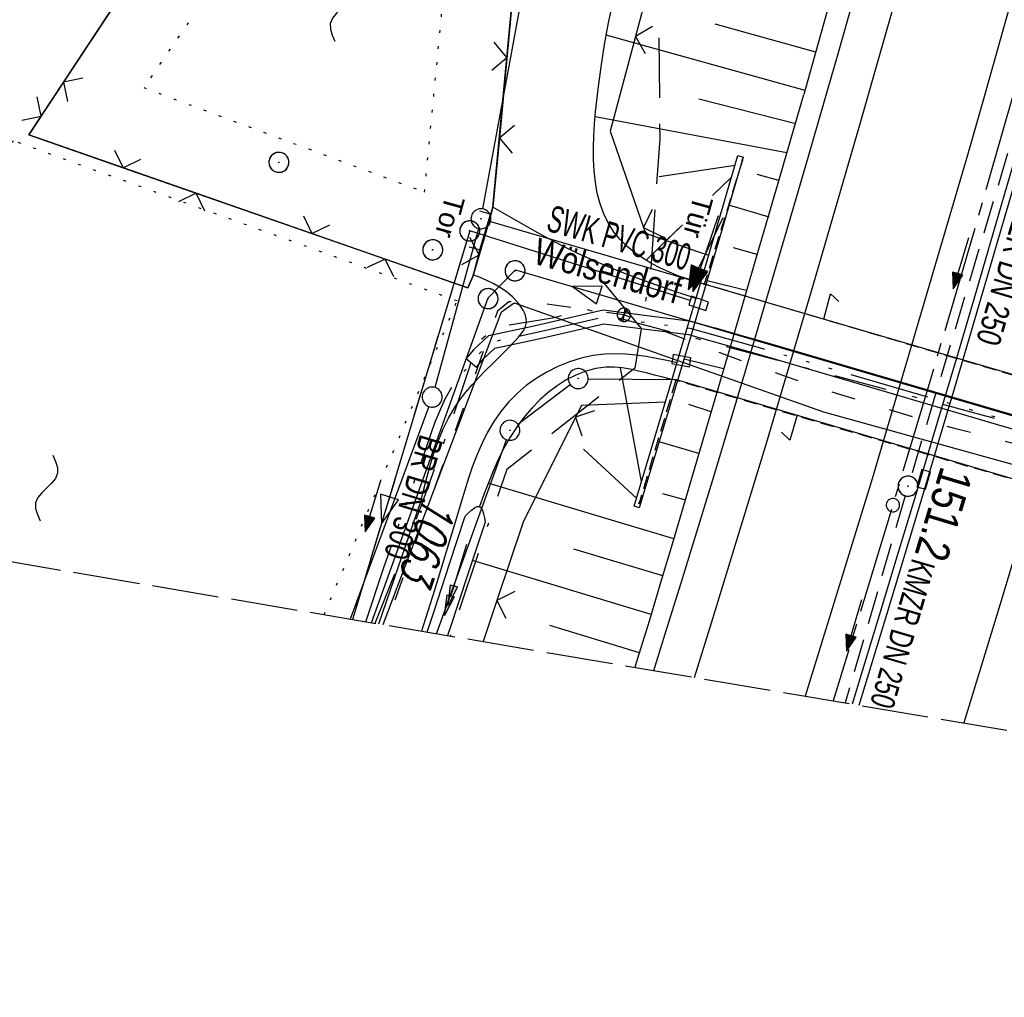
# Model space of a CAD drawing. Extents: x 511715 to 512121, y 473902 to 474680.
# Tile 2 of 21: x 511805 to 511879, y 473902 to 473976. Entities that reach past the tile are written whole.
import ezdxf
from ezdxf.enums import TextEntityAlignment as Align

# ---------------------------------------------------------------- set-up
doc = ezdxf.new("R2010")
doc.units = 0
doc.header["$LTSCALE"] = 10
doc.header["$MEASUREMENT"] = 0
for name, pattern in [('ACAD_ISO03W100', [30, 12, -18]), ('ACAD_ISO14W100', [25.5, 12, -3, 0.5, -3, 0.5, -3, 0.5, -3]), ('ACAD_ISO16W100', [73, 15, -6.5, 15, -6.5, 15, -7, 1, -7]), ('ACHSE', [5.5, 4, -0.5, 0.5, -0.5]), ('AUSGEZOGEN', [0]), ('LT00', [0]), ('LT08', [0.42, 0.2, -0.1, 0.02, -0.1]), ('LT14', [0.6, 0.5, -0.1]), ('LT17', [0.15, 0.1, -0.05]), ('PUNKTX2_STR', [0.6, 0.1, -0.5]), ('STRICHLINIE2', [0.375, 0.25, -0.125])]:
    doc.linetypes.add(name, pattern=pattern)
doc.layers.get('0').update_dxf_attribs({"linetype": 'LT00'})
for name, color, linetype in [('--WASSER_GRENZE', 180, 'PUNKTX2_STR'), ('--WASSER_NUTZUNG', 180, 'Continuous'), ('-AX-020', 250, 'ACHSE'), ('-Halt-Pfeil', 4, 'LT00'), ('-Haltung', 182, 'STRICHLINIE2'), ('-Haltungsbeschriftung', 182, 'LT00'), ('-ST-20-1', 250, 'LT00'), ('ABWASSERLTG', 24, 'LT00'), ('ABWASSERLTG_FLIEßPF', 26, 'Continuous'), ('ABWASSERLTG_TEXT', 26, 'Continuous'), ('BAB-KABEL', 220, 'ACAD_ISO16W100'), ('DFK_AB_L', 21, 'LT00'), ('DFK_AB_P', 7, 'LT00'), ('DFK_FLUR_NR', 250, 'LT00'), ('DFK_GZPKT', 250, 'LT00'), ('DFK_KATASTER', 250, 'LT00'), ('PFEIL', 140, 'AUSGEZOGEN'), ('STROM_UNTER', 80, 'LT08'), ('TELEKOM', 210, 'ACAD_ISO14W100'), ('TOR_TEXT', 11, 'Continuous'), ('V91_AFBR_BAB', 250, 'LT00'), ('V91_BOESCH', 250, 'LT00'), ('V91_BOSCHUNG', 250, 'LT00'), ('V91_BR_KAPPE', 30, 'LT00'), ('V91_BR_WID', 30, 'LT17'), ('V91_GRABEN', 250, 'LT00'), ('V91_KA_PRUF', 182, 'LT00'), ('V91_LD_MARK', 2, 'LT00'), ('V91_RINNE', 182, 'LT00'), ('V91_SINKK', 182, 'LT00'), ('V91_TOR', 10, 'LT00'), ('V91_W_SCHIEB', 130, 'LT00'), ('V91_ZAUN', 40, 'LT00'), ('V92_AFBR_BAB', 250, 'LT00'), ('V92_BOESCH', 250, 'LT00'), ('V92_BOSCHUNG', 250, 'LT00'), ('V92_BR_KAPPE', 30, 'LT00'), ('V92_BR_WID', 30, 'LT17'), ('V92_GRABEN', 250, 'LT00'), ('V92_KA_PRUF', 182, 'LT00'), ('V92_LD_MARK', 250, 'LT00'), ('V92_RINNE', 182, 'LT00'), ('V92_SINKK', 182, 'LT00'), ('V92_TOR', 10, 'LT00'), ('V92_W_SCHIEB', 130, 'LT00'), ('V92_ZAUN', 40, 'LT00'), ('WASSERLTG', 130, 'ACAD_ISO03W100')]:
    doc.layers.add(name, color=color, linetype=linetype)
doc.layers.add('-BLATT_91-RAND', color=7, linetype='LT14', plot=False)
doc.styles.add('Beschrift', font='ARIAL.TTF')
doc.styles.add('Haltungsbeschriftung', font='ARIAL.TTF', dxfattribs={"width": 0.75})
doc.styles.get("Standard").update_dxf_attribs({"font": 'romans.shx'})
doc.styles.add('Versorgungsltg', font='ARIAL.TTF', dxfattribs={"width": 0.8, "height": 2})

# ---------------------------------------------------------------- blocks, each defined once
blk = doc.blocks.new('SYMB7052')
at = {"color": 0, "linetype": 'ByBlock'}
blk.add_lwpolyline([(0, 0), (0, 0.196), (0.076, 0.156)], dxfattribs=at)
blk = doc.blocks.new('SYMB7010')
at = {"color": 0, "linetype": 'ByBlock'}
for points in [[(-0.031408, 0.499213), (-0.093728, 0.49134), (-0.15457, 0.475719), (-0.212975, 0.452595), (-0.268021, 0.422333), (-0.31884, 0.385411), (-0.36463, 0.342411), (-0.40467, 0.29401), (-0.438329, 0.240973), (-0.465074, 0.184136), (-0.484486, 0.124395), (-0.496256, 0.062692), (-0.5002, 0)], [(0.5002, 0), (0.496256, 0.062692), (0.484485, 0.124395), (0.465074, 0.184136), (0.438329, 0.240973), (0.40467, 0.29401), (0.36463, 0.342411), (0.31884, 0.385411), (0.268021, 0.422333), (0.212975, 0.452595), (0.15457, 0.475719), (0.093728, 0.49134), (0.031408, 0.499213), (-0.031408, 0.499213)], [(-0.5002, 0), (-0.496256, -0.062692), (-0.484486, -0.124395), (-0.465075, -0.184136), (-0.438329, -0.240973), (-0.404671, -0.29401), (-0.36463, -0.342411), (-0.31884, -0.385411), (-0.268021, -0.422333), (-0.212975, -0.452595), (-0.154571, -0.475719), (-0.093728, -0.49134), (-0.031408, -0.499213), (0.031408, -0.499213)], [(0.031408, -0.499213), (0.093728, -0.491341), (0.15457, -0.475719), (0.212975, -0.452595), (0.268021, -0.422333), (0.31884, -0.385411), (0.36463, -0.342411), (0.404671, -0.294011), (0.438329, -0.240974), (0.465075, -0.184136), (0.484486, -0.124395), (0.496256, -0.062692), (0.500201, 0)]]:
    blk.add_lwpolyline(points, dxfattribs=at)
blk = doc.blocks.new('SYMB0003')
at = {"color": 0, "linetype": 'ByBlock'}
for p, q in [((-0.015712, 0), (0.010166, 0.012015)), ((0, -0.021257), (-0.015712, 0)), ((0.010166, 0.012015), (0, -0.021257))]:
    blk.add_line(p, q, dxfattribs=at)
for points in [[(-0.031395, 0.499013), (-0.093691, 0.491144), (-0.154509, 0.475528), (-0.21289, 0.452414), (-0.267913, 0.422164), (-0.318712, 0.385257), (-0.364484, 0.342274), (-0.404509, 0.293893), (-0.438154, 0.240877), (-0.464888, 0.184062), (-0.484292, 0.124345), (-0.496058, 0.062667), (-0.5, 0)], [(0.5, 0), (0.496057, 0.062667), (0.484292, 0.124345), (0.464888, 0.184062), (0.438153, 0.240877), (0.404509, 0.293893), (0.364484, 0.342274), (0.318712, 0.385257), (0.267913, 0.422164), (0.21289, 0.452414), (0.154509, 0.475528), (0.093691, 0.491144), (0.031395, 0.499013), (-0.031395, 0.499013)], [(-0.5, 0), (-0.496058, -0.062667), (-0.484292, -0.124345), (-0.464888, -0.184062), (-0.438154, -0.240877), (-0.404509, -0.293893), (-0.364485, -0.342274), (-0.318712, -0.385257), (-0.267914, -0.422164), (-0.21289, -0.452414), (-0.154509, -0.475529), (-0.093691, -0.491144), (-0.031395, -0.499014), (0.031395, -0.499014)], [(0.031395, -0.499014), (0.093691, -0.491144), (0.154509, -0.475529), (0.21289, -0.452414), (0.267914, -0.422164), (0.318712, -0.385257), (0.364485, -0.342274), (0.404509, -0.293893), (0.438154, -0.240877), (0.464889, -0.184062), (0.484292, -0.124345), (0.496058, -0.062667), (0.5, 0)]]:
    blk.add_lwpolyline(points, dxfattribs=at)
blk = doc.blocks.new('SYMB0002')
at = {"color": 0, "linetype": 'ByBlock'}
for points in [[(-0.031395, 0.499013), (-0.093691, 0.491144), (-0.154509, 0.475528), (-0.21289, 0.452414), (-0.267913, 0.422164), (-0.318712, 0.385257), (-0.364484, 0.342274), (-0.404509, 0.293893), (-0.438154, 0.240877), (-0.464888, 0.184062), (-0.484292, 0.124345), (-0.496058, 0.062667), (-0.5, 0)], [(-0.5, 0), (-0.496058, -0.062667), (-0.484292, -0.124345), (-0.464888, -0.184062), (-0.438154, -0.240877), (-0.404509, -0.293893), (-0.364485, -0.342274), (-0.318712, -0.385257), (-0.267914, -0.422164), (-0.21289, -0.452414), (-0.154509, -0.475529), (-0.093691, -0.491144), (-0.031395, -0.499014), (0.031395, -0.499014)], [(0.5, 0), (0.496057, 0.062667), (0.484292, 0.124345), (0.464888, 0.184062), (0.438153, 0.240877), (0.404509, 0.293893), (0.364484, 0.342274), (0.318712, 0.385257), (0.267913, 0.422164), (0.21289, 0.452414), (0.154509, 0.475528), (0.093691, 0.491144), (0.031395, 0.499013), (-0.031395, 0.499013)], [(0.031395, -0.499014), (0.093691, -0.491144), (0.154509, -0.475529), (0.21289, -0.452414), (0.267914, -0.422164), (0.318712, -0.385257), (0.364485, -0.342274), (0.404509, -0.293893), (0.438154, -0.240877), (0.464889, -0.184062), (0.484292, -0.124345), (0.496058, -0.062667), (0.5, 0)]]:
    blk.add_lwpolyline(points, dxfattribs=at)
blk = doc.blocks.new('SYMB0652')
at = {"color": 0, "linetype": 'ByBlock'}
blk.add_lwpolyline([(-0.15, -0.075), (0.15, -0.075), (0.15, 0.075), (-0.15, 0.075), (-0.15, -0.075)], dxfattribs=at)
blk = doc.blocks.new('SYMB0011')
at = {"color": 0, "linetype": 'ByBlock'}
for p, q in [((0.5, 0), (-0.5, 0)), ((0, 0.5), (0, -0.5))]:
    blk.add_line(p, q, dxfattribs=at)
blk = doc.blocks.new('SYMB0070')
at = {"color": 0, "linetype": 'ByBlock'}
for p, q in [((-0.5, 0), (0.2, 0)), ((0.5, 0), (0.2, 0.1)), ((0.2, 0.1), (0.2, 0)), ((0.468, 0), (0.21, 0.086)), ((0.21, 0.086), (0.21, -0.086)), ((0.21, -0.086), (0.468, 0)), ((0.22, -0.072), (0.437, 0)), ((0.23, -0.058), (0.405, 0)), ((0.24, -0.045), (0.374, 0)), ((0.342, 0), (0.25, 0.031)), ((0.25, 0.031), (0.25, -0.031)), ((0.25, -0.031), (0.342, 0)), ((0.26, -0.017), (0.31, 0)), ((0.27, -0.003), (0.279, 0))]:
    blk.add_line(p, q, dxfattribs=at)
for points in [[(0.2, 0), (0.2, -0.1), (0.5, 0)], [(0.437, 0), (0.22, 0.072), (0.22, -0.072)], [(0.405, 0), (0.23, 0.058), (0.23, -0.058)], [(0.374, 0), (0.24, 0.045), (0.24, -0.045)], [(0.31, 0), (0.26, 0.017), (0.26, -0.017)], [(0.279, 0), (0.27, 0.003), (0.27, -0.003)]]:
    blk.add_lwpolyline(points, dxfattribs=at)
blk = doc.blocks.new('SYMB1119')
at = {"color": 0, "linetype": 'ByBlock'}
blk.add_line((-0.5, 0), (0.5, 0), dxfattribs=at)
for points in [[(-0.031395, 0.499013, 0), (-0.093691, 0.491144, 0), (-0.154509, 0.475528, 0), (-0.21289, 0.452414, 0), (-0.267913, 0.422164, 0), (-0.318712, 0.385257, 0), (-0.364484, 0.342274, 0), (-0.404509, 0.293893, 0), (-0.438154, 0.240877, 0), (-0.464888, 0.184062, 0), (-0.484292, 0.124345, 0), (-0.496058, 0.062667, 0), (-0.5, 0, 0)], [(-0.5, 0, 0), (-0.496058, -0.062667, 0), (-0.484292, -0.124345, 0), (-0.464888, -0.184062, 0), (-0.438154, -0.240877, 0), (-0.404509, -0.293893, 0), (-0.364485, -0.342274, 0), (-0.318712, -0.385257, 0), (-0.267914, -0.422164, 0), (-0.21289, -0.452414, 0), (-0.154509, -0.475529, 0), (-0.093691, -0.491144, 0), (-0.031395, -0.499014, 0), (0.031395, -0.499014, 0)], [(0.5, 0, 0), (0.496057, 0.062667, 0), (0.484292, 0.124345, 0), (0.464888, 0.184062, 0), (0.438153, 0.240877, 0), (0.404509, 0.293893, 0), (0.364484, 0.342274, 0), (0.318712, 0.385257, 0), (0.267913, 0.422164, 0), (0.21289, 0.452414, 0), (0.154509, 0.475528, 0), (0.093691, 0.491144, 0), (0.031395, 0.499013, 0), (-0.031395, 0.499013, 0)], [(0.031395, -0.499014, 0), (0.093691, -0.491144, 0), (0.154509, -0.475529, 0), (0.21289, -0.452414, 0), (0.267914, -0.422164, 0), (0.318712, -0.385257, 0), (0.364485, -0.342274, 0), (0.404509, -0.293893, 0), (0.438154, -0.240877, 0), (0.464889, -0.184062, 0), (0.484292, -0.124345, 0), (0.496058, -0.062667, 0), (0.5, 0, 0)]]:
    blk.add_polyline3d(points, dxfattribs=at)
blk = doc.blocks.new('SYMB0024')
at = {"color": 0, "linetype": 'ByBlock'}
for p, q in [((-0.5, 0.5), (0, 0)), ((0, 0), (0.5, 0.5))]:
    blk.add_line(p, q, dxfattribs=at)
blk = doc.blocks.new('Pfreil3')
at = {"layer": 'PFEIL'}
blk.add_hatch(color=256, dxfattribs=at).paths.add_polyline_path([(-1.549, 0.273), (-1.549, -0.273), (0, 0)])
for p, q in [((-1.549, 0), (-4.831, 0)), ((-1.549, -0.273), (-1.549, 0.273)), ((-1.549, 0.273), (0, 0)), ((0, 0), (-1.549, -0.273))]:
    blk.add_line(p, q, dxfattribs=at)
blk = doc.blocks.new('ABWASSER-FLIEßPF')
at = {"layer": 'ABWASSERLTG_FLIEßPF'}
for p, q in [((0, 0), (-0.2109, 0.0703)), ((-0.2109, 0.0703), (-0.2109, -0.0703)), ((-0.2109, -0.0703), (0, 0))]:
    blk.add_line(p, q, dxfattribs=at)
blk = doc.blocks.new('SYMB7251')
at = {"color": 0, "linetype": 'ByBlock'}
for points in [[(-0.25, 0), (-0.208333, 0.028889), (-0.166667, 0.051111), (-0.125, 0.06), (-0.083333, 0.051111), (-0.041667, 0.028889), (0, 0)], [(0, 0), (0.041667, -0.028889), (0.083333, -0.051111), (0.125, -0.06), (0.166667, -0.051111), (0.208333, -0.028889), (0.25, 0)]]:
    blk.add_lwpolyline(points, dxfattribs=at)

msp = doc.modelspace()

# ---------------------------------------------------------------- linework, layer by layer
at = {"layer": '--WASSER_GRENZE', "ltscale": 0.2}
for points in [[(511829.327, 473992.406), (511814.456, 473970.71), (511835.52, 473962.877), (511838.02, 473988.786), (511829.327, 473992.406)], [(511827.989, 473931.17), (511837.969, 473954.707), (511804.678, 473966.715), (511781.806, 473938.992)]]:
    msp.add_lwpolyline(points, dxfattribs=at)
at = {"layer": '-AX-020', "ltscale": 0.2, "flags": 128}
msp.add_lwpolyline([(511996.045, 474653.246), (511995.098, 474646.242), (511992.439, 474626.448), (511989.798, 474606.651), (511987.169, 474586.854), (511984.552, 474567.054), (511981.943, 474547.253), (511979.34, 474527.452), (511976.744, 474507.689), (511975.127, 474495.377), (511973.477, 474482.815), (511971.825, 474470.254), (511970.169, 474457.693), (511968.506, 474445.133), (511966.835, 474432.574), (511965.154, 474420.016), (511963.46, 474407.46), (511961.752, 474394.906), (511960.027, 474382.355), (511958.283, 474369.806), (511956.518, 474357.259), (511954.73, 474344.717), (511952.918, 474332.177), (511951.078, 474319.642), (511949.209, 474307.111), (511947.309, 474294.584), (511945.376, 474282.063), (511943.407, 474269.547), (511941.4, 474257.038), (511939.355, 474244.534), (511937.267, 474232.038), (511935.137, 474219.549), (511932.96, 474207.067), (511930.736, 474194.594), (511928.462, 474182.131), (511926.136, 474169.676), (511923.757, 474157.232), (511921.321, 474144.799), (511918.829, 474132.377), (511916.276, 474119.967), (511913.661, 474107.57), (511910.982, 474095.187), (511908.238, 474082.818), (511905.425, 474070.464), (511902.544, 474058.127), (511899.59, 474045.806), (511896.562, 474033.504), (511893.47, 474021.261), (511890.29, 474008.997), (511887.033, 473996.753), (511883.699, 473984.53), (511880.287, 473972.328), (511876.798, 473960.148), (511873.233, 473947.991), (511869.591, 473935.856), (511866.167, 473924.705)], dxfattribs=at)
at = {"layer": '-BLATT_91-RAND'}
msp.add_lwpolyline([(511838.11, 474679.993), (511714.548, 473950.382), (511997.519, 473902.46), (512121.081, 474632.071), (511838.11, 474679.993)], dxfattribs=at)
at = {"layer": '-Haltung'}
for p, q in [((511881.418, 473972.955), (511872.01, 473941.527)), ((511881.418, 473972.954), (511872.01, 473941.527)), ((511838.7, 473959.242), (511830.122, 473930.809)), ((511871.586, 473940.088), (511867.07, 473924.552))]:
    msp.add_line(p, q, dxfattribs=at)
at = {"layer": 'ABWASSERLTG', "flags": 128}
for points in [[(511831.549, 473930.567), (511832.698, 473933.764), (511840.309, 473954.937), (511842.356, 473957.031), (511892.712, 473942.271), (511910.86, 473941.155), (511937.091, 473995.797), (511960.275, 474051.485), (511984.841, 474104.377), (512027.209, 474194.737), (512045.263, 474244.703), (512065.261, 474304.344), (512066.133, 474307.61)], [(511832.411, 473930.421), (511841.305, 473953.895), (511842.236, 473954.567), (511865.444, 473946.391), (511891.676, 473939.113), (511920.324, 473937.067), (511927.436, 473964.065), (512006.226, 473953.869)], [(511855.451, 473954.735), (511838.916, 473959.96), (511830.122, 473930.809)]]:
    msp.add_lwpolyline(points, dxfattribs=at)
at = {"layer": 'ABWASSERLTG_FLIEßPF'}
msp.add_line((511848.994, 473956.003), (511851.781, 473952.637), dxfattribs=at)
at = {"layer": 'BAB-KABEL', "ltscale": 0.03, "flags": 128}
msp.add_lwpolyline([(511971.03, 474657.483), (511969.41, 474646.425), (511966.53, 474615.204), (511972.795, 474604.79), (511970.049, 474596.165), (511959.565, 474586.374), (511941.907, 474517.478), (511936.852, 474477.772), (511926.657, 474399.733), (511919.973, 474355.376), (511910.09, 474296.615), (511899.454, 474238.126), (511883.784, 474152.683), (511870.289, 474094.001), (511857.131, 474053.876), (511852.776, 474012.454), (511853.171, 473966.862), (511852.492, 473957.146), (511851.311, 473949.656), (511841.692, 473942.065), (511837.457, 473929.567)], dxfattribs=at)
at = {"layer": 'DFK_AB_L'}
for p, q in [((511839.896, 473961.608), (511854.314, 474039.802)), ((511840.48, 473960.66), (511856.48, 473955.98)), ((511856.48, 473955.98), (511892.84, 473945.33)), ((511847.8, 473948.873), (511854.4, 473948.81)), ((511854.4, 473948.81), (511890.71, 473938.12)), ((511842.528, 473945.453), (511846.452, 473948.427)), ((511836.423, 473929.742), (511841.676, 473944.295))]:
    msp.add_line(p, q, dxfattribs=at)
at = {"layer": 'DFK_KATASTER'}
for p, q in [((511839.562, 473960.147), (511836.298, 473948.213)), ((511835.84, 473946.787), (511829.945, 473930.839))]:
    msp.add_line(p, q, dxfattribs=at)
at = {"layer": 'STROM_UNTER', "ltscale": 2, "flags": 128}
msp.add_lwpolyline([(511831.824, 473930.521), (511835.181, 473939.04), (511837.758, 473946.249), (511838.9, 473949.721), (511839.239, 473950.907), (511839.811, 473951.851), (511840.858, 473952.738), (511845.27, 473953.456), (511847.505, 473954.117), (511855.328, 473952.045), (511891.94, 473942.259), (511898.571, 473940.343), (511900.519, 473939.885), (511904.317, 473939.941), (511906.364, 473940.038), (511909.677, 473940.255), (511912.019, 473940.568), (511914.32, 473942.764), (511921.092, 473950.892), (511926.499, 473957.824), (511927.532, 473961.969), (511936.15, 473990.312), (511946.432, 474018.47), (511957.917, 474044.144), (511969.439, 474069.455), (511980.675, 474093.822), (511992.058, 474118.586), (512006.329, 474148.776), (512004.958, 474149.385)], dxfattribs=at)
at = {"layer": 'TELEKOM', "ltscale": 0.05, "flags": 128}
msp.add_lwpolyline([(511831.13, 473930.638), (511832.467, 473934.705), (511835.388, 473942.939), (511836.332, 473945.636), (511837.062, 473947.356), (511837.846, 473948.712), (511838.47, 473949.389), (511839.566, 473950.691), (511840.557, 473951.63), (511843.739, 473952.307), (511848.957, 473953.505), (511855.425, 473952.672), (511860.974, 473951.112), (511878.553, 473945.953), (511890.363, 473942.509), (511899.596, 473939.8), (511900.555, 473939.575), (511905.405, 473939.837), (511912.187, 473940.149), (511912.971, 473942.599), (511919.698, 473948.644), (511926.109, 473954.607), (511927.274, 473959.28), (511929.313, 473966.45), (511936.529, 473990.185), (511946.803, 474018.319), (511958.282, 474043.979), (511969.803, 474069.289), (511981.039, 474093.655), (511992.421, 474118.418), (512005.287, 474146.183), (512017.472, 474173.883), (512023.963, 474187.767), (512025.961, 474193.022), (512026.704, 474194.875), (512035.929, 474192.374), (512039.42, 474191.68), (512045.352, 474190.522), (512046.275, 474190.353)], dxfattribs=at)
at = {"layer": 'TELEKOM', "linetype": 'ByBlock', "ltscale": 0.05, "flags": 128}
msp.add_lwpolyline([(511890.504, 473942.989), (511878.693, 473946.433), (511861.112, 473951.592), (511855.525, 473953.163), (511848.932, 473954.012), (511843.631, 473952.795), (511840.316, 473952.089), (511839.201, 473951.035), (511838.654, 473950.384), (511839.419, 473949.74), (511839.93, 473950.348), (511840.799, 473951.17), (511843.847, 473951.819), (511848.981, 473952.998), (511855.324, 473952.181), (511860.836, 473950.631), (511878.412, 473945.473), (511890.223, 473942.029)], dxfattribs=at)
at = {"layer": 'TOR_TEXT'}
for p, q in [((511839.652, 473961.469), (511840.516, 473961.216)), ((511838.876, 473958.773), (511839.747, 473958.545))]:
    msp.add_line(p, q, dxfattribs=at)
at = {"layer": 'V91_AFBR_BAB'}
for points in [[(511865.491, 473969.545), (511866.57, 473973.351), (511867.647, 473977.158), (511868.721, 473980.966), (511869.79, 473984.775), (511870.853, 473988.586), (511871.907, 473992.399), (511873.244, 473997.291), (511874.566, 474002.187), (511875.873, 474007.087), (511877.167, 474011.99), (511878.447, 474016.897), (511880.416, 474024.54), (511882.355, 474032.19), (511884.267, 474039.847), (511886.317, 474048.189), (511888.335, 474056.539), (511890.323, 474064.896), (511892.18, 474072.826), (511894.01, 474080.762), (511895.813, 474088.705), (511897.568, 474096.567), (511899.295, 474104.436), (511900.992, 474112.311)], [(511852.727, 473926.981), (511853.582, 473929.723), (511854.769, 473933.549), (511855.948, 473937.378), (511857.119, 473941.209), (511858.28, 473945.043), (511859.502, 473949.121), (511860.712, 473953.202), (511861.915, 473957.285), (511863.11, 473961.371), (511864.302, 473965.458), (511865.491, 473969.545)], [(511840.655, 473961.737), (511840.381, 473960.919), (511840.114, 473960.1), (511839.861, 473959.276), (511839.616, 473958.411), (511839.387, 473957.541), (511839.165, 473956.668)], [(511855.88, 473954.88), (511855.289, 473955.079), (511854.08, 473955.489), (511852.876, 473955.908), (511851.678, 473956.341), (511850.487, 473956.79), (511849.307, 473957.261), (511848.138, 473957.758), (511846.984, 473958.285), (511845.907, 473958.814), (511844.843, 473959.367), (511843.787, 473959.942), (511842.739, 473960.531), (511841.696, 473961.132), (511840.655, 473961.737)], [(511832.087, 473930.476), (511835.241, 473939.653), (511835.475, 473940.596), (511835.716, 473941.533), (511835.972, 473942.458), (511836.252, 473943.365), (511836.563, 473944.248), (511836.913, 473945.102), (511837.31, 473945.92), (511837.761, 473946.696), (511838.168, 473947.289), (511838.612, 473947.858), (511839.086, 473948.41), (511839.587, 473948.95), (511840.11, 473949.486), (511840.65, 473950.025), (511841.203, 473950.573), (511841.763, 473951.137), (511842.326, 473951.723), (511842.562, 473951.98), (511842.781, 473952.244), (511842.966, 473952.515), (511843.101, 473952.795), (511843.168, 473953.084), (511843.154, 473953.391), (511843.068, 473953.702), (511842.923, 473954.01), (511842.735, 473954.308), (511842.518, 473954.589), (511842.112, 473955.02), (511841.672, 473955.388), (511841.204, 473955.706), (511840.714, 473955.982), (511840.207, 473956.228), (511839.689, 473956.453), (511839.165, 473956.668)], [(511854.464, 473950.066), (511853.694, 473950.235), (511852.925, 473950.394), (511852.154, 473950.535), (511851.383, 473950.647), (511850.611, 473950.722), (511849.837, 473950.749), (511849.061, 473950.72), (511848.163, 473950.608), (511847.27, 473950.412), (511846.391, 473950.138), (511845.532, 473949.79), (511844.702, 473949.373), (511843.908, 473948.893), (511843.159, 473948.353), (511842.463, 473947.758), (511841.826, 473947.114), (511841.24, 473946.403), (511840.719, 473945.65), (511840.255, 473944.859), (511839.841, 473944.035), (511839.47, 473943.184), (511839.134, 473942.311), (511838.826, 473941.42), (511838.539, 473940.517), (511838.264, 473939.607), (511837.995, 473938.694), (511837.153, 473935.882), (511836.294, 473933.094), (511835.419, 473930.33), (511835.29, 473929.934)]]:
    msp.add_lwpolyline(points, dxfattribs=at)
at = {"layer": 'V91_AFBR_BAB', "color": 0}
msp.add_lwpolyline([(511896.943, 474043.387), (511895.478, 474037.447), (511893.508, 474029.576), (511891.507, 474021.712), (511889.475, 474013.856), (511887.893, 474007.824), (511886.291, 474001.797), (511884.669, 473995.776), (511883.026, 473989.76), (511881.914, 473985.737), (511880.793, 473981.715), (511879.666, 473977.696), (511878.533, 473973.678), (511877.398, 473969.661), (511876.26, 473965.645)], dxfattribs=at)
at = {"layer": 'V91_AFBR_BAB', "color": 2}
msp.add_lwpolyline([(511876.26, 473965.645), (511869.095, 473941.355), (511864.073, 473925.059)], dxfattribs=at)
at = {"layer": 'V91_BOESCH'}
for points in [[(511882.44, 474040.627), (511881.719, 474037.738), (511881.003, 474034.847), (511880.291, 474031.955), (511879.581, 474029.063), (511878.87, 474026.171), (511878.157, 474023.28), (511877.44, 474020.39), (511876.716, 474017.501), (511875.69, 474013.465), (511874.65, 474009.434), (511873.596, 474005.405), (511872.529, 474001.38), (511871.452, 473997.358), (511870.365, 473993.338), (511869.313, 473989.478), (511868.256, 473985.619), (511867.193, 473981.761), (511866.127, 473977.905), (511865.058, 473974.049), (511863.988, 473970.194)], [(511856.229, 473956.053), (511855.912, 473956.145), (511855.315, 473956.33), (511854.609, 473956.575), (511853.907, 473956.856), (511853.215, 473957.171), (511852.542, 473957.522), (511851.896, 473957.911), (511851.287, 473958.337), (511850.721, 473958.801), (511850.208, 473959.306), (511849.755, 473959.85), (511849.322, 473960.518), (511848.971, 473961.234), (511848.695, 473961.991), (511848.487, 473962.785), (511848.341, 473963.61), (511848.249, 473964.46), (511848.204, 473965.329), (511848.2, 473966.212), (511848.229, 473967.103), (511848.284, 473967.997), (511848.359, 473968.888), (511848.542, 473970.599), (511848.769, 473972.28), (511849.035, 473973.934), (511849.337, 473975.562), (511849.67, 473977.168)], [(511851.326, 473927.218), (511851.511, 473927.818), (511852.416, 473930.785), (511853.31, 473933.756), (511854.196, 473936.73), (511855.075, 473939.706), (511855.949, 473942.683), (511856.821, 473945.661), (511858.615, 473951.795), (511860.407, 473957.928), (511862.198, 473964.061), (511863.988, 473970.194)], [(511854.089, 473948.82), (511853.883, 473948.867), (511853.392, 473948.985), (511852.787, 473949.141), (511852.179, 473949.3), (511851.569, 473949.45), (511850.959, 473949.58), (511850.349, 473949.678), (511849.741, 473949.732), (511849.136, 473949.73), (511848.369, 473949.633), (511847.613, 473949.435), (511846.873, 473949.147), (511846.155, 473948.777), (511845.463, 473948.337), (511844.802, 473947.836), (511844.176, 473947.284), (511843.591, 473946.69), (511843.051, 473946.066), (511842.467, 473945.286), (511841.946, 473944.48), (511841.48, 473943.651), (511841.059, 473942.802), (511840.674, 473941.938), (511840.316, 473941.063), (511839.976, 473940.18), (511839.646, 473939.293)]]:
    msp.add_lwpolyline(points, dxfattribs=at)
at = {"layer": 'V91_BOSCHUNG'}
for p, q in [((511864.873, 473973.382), (511857.318, 473975.484)), ((511864.071, 473970.491), (511849.162, 473974.64)), ((511863.381, 473967.982), (511856.113, 473969.841)), ((511862.705, 473965.818), (511848.337, 473968.523)), ((511858.817, 473964.871), (511853.138, 473964.026)), ((511858.547, 473963.992), (511857.123, 473962.606)), ((511862.103, 473963.735), (511860.474, 473964.195)), ((511861.386, 473960.984), (511858.344, 473961.896)), ((511854.878, 473960.421), (511852.157, 473957.772)), ((511860.466, 473958.187), (511858.693, 473958.693)), ((511859.657, 473955.491), (511856.731, 473956.223)), ((511858.733, 473952.257), (511857.27, 473952.681)), ((511857.963, 473949.601), (511854.999, 473950.332)), ((511851.791, 473941.15), (511850.228, 473949.697)), ((511857.024, 473946.396), (511855.363, 473946.934)), ((511856.111, 473943.259), (511853.132, 473944.138)), ((511851.449, 473939.881), (511847.444, 473943.592)), ((511854.232, 473936.853), (511840.363, 473941.004)), ((511855.014, 473939.783), (511853.402, 473940.222)), ((511853.405, 473934.075), (511846.733, 473936.077)), ((511852.538, 473931.19), (511839.12, 473935.242)), ((511851.657, 473928.294), (511844.92, 473930.357)), ((511837.294, 473929.594), (511837.249, 473929.609))]:
    msp.add_line(p, q, dxfattribs=at)
at = {"layer": 'V91_BR_KAPPE'}
msp.add_lwpolyline([(511851.631, 473939.188), (511851.255, 473939.301), (511853.915, 473948.225), (511855.141, 473952.422), (511856.073, 473955.523), (511859.035, 473965.622), (511859.438, 473965.488), (511856.523, 473955.581), (511855.555, 473952.246), (511854.303, 473948.055), (511851.631, 473939.188)], dxfattribs=at)
at = {"layer": 'V91_BR_WID'}
for p, q in [((511859.373, 473965.268), (511856.508, 473955.972)), ((511892.783, 473945.265), (511856.508, 473955.972)), ((511854.373, 473948.754), (511851.622, 473939.525)), ((511890.681, 473938.059), (511854.373, 473948.754))]:
    msp.add_line(p, q, dxfattribs=at)
at = {"layer": 'V91_GRABEN'}
for points in [[(511838.567, 473938.558), (511838.814, 473938.801), (511839.053, 473939.02), (511839.276, 473939.191), (511839.477, 473939.29), (511839.646, 473939.293), (511839.774, 473939.19), (511839.873, 473938.999), (511839.952, 473938.741), (511840.015, 473938.439), (511840.072, 473938.115)], [(511835.723, 473929.861), (511836.237, 473931.426), (511837.403, 473934.992), (511838.567, 473938.558)], [(511840.072, 473938.115), (511838.755, 473934.143), (511837.437, 473930.172), (511837.247, 473929.602)]]:
    msp.add_lwpolyline(points, dxfattribs=at)
at = {"layer": 'V91_LD_MARK', "color": 0}
for points in [[(511855.788, 473926.463), (511857.063, 473930.55), (511861.167, 473944.041), (511864.709, 473955.967), (511868.177, 473967.915), (511871.572, 473979.885), (511874.894, 473991.875), (511878.142, 474003.885), (511881.319, 474015.915), (511884.422, 474027.963), (511887.454, 474040.03), (511890.414, 474052.114), (511893.302, 474064.215), (511895.327, 474072.893), (511897.317, 474081.579), (511899.272, 474090.273), (511901.192, 474098.974), (511903.08, 474107.683), (511904.936, 474116.398)], [(511925.431, 474114.851), (511923.415, 474105.417), (511921.362, 474095.991), (511919.271, 474086.573), (511917.142, 474077.164), (511914.973, 474067.764), (511912.764, 474058.374), (511909.864, 474046.31), (511906.896, 474034.263), (511903.861, 474022.233), (511900.757, 474010.221), (511897.586, 473998.226), (511894.345, 473986.25), (511891.036, 473974.293), (511887.658, 473962.356), (511884.719, 473952.182), (511881.73, 473942.023), (511878.688, 473931.88), (511875.989, 473923.041)]]:
    msp.add_lwpolyline(points, dxfattribs=at)
at = {"layer": 'V91_RINNE'}
for points in [[(511879.616, 473964.729), (511878.185, 473959.816), (511876.744, 473954.907), (511875.294, 473950), (511873.836, 473945.095), (511872.371, 473940.193), (511871.042, 473935.769), (511869.707, 473931.347), (511868.362, 473926.928), (511867.606, 473924.461)], [(511868.118, 473924.374), (511870.205, 473931.174), (511872.874, 473940.022), (511874.092, 473944.113), (511875.302, 473948.206), (511876.506, 473952.301), (511877.705, 473956.397), (511878.902, 473960.494), (511880.096, 473964.592)]]:
    msp.add_lwpolyline(points, dxfattribs=at)
at = {"layer": 'V91_ZAUN'}
for p, q in [((511855.197, 473989.046), (511851.338, 473974.551)), ((511842.541, 473981.865), (511841.142, 473966.931)), ((511806.763, 473968.568), (511815.031, 473981.084)), ((511832.566, 473957.853), (511818.4, 473962.783)), ((511840.959, 473932.239), (511839.924, 473929.149))]:
    msp.add_line(p, q, dxfattribs=at)
for points in [[(511851.338, 473974.551), (511849.445, 473967.441), (511851.945, 473960.219)], [(511818.4, 473962.783), (511805.83, 473967.157), (511806.763, 473968.568)], [(511841.142, 473966.931), (511840.656, 473961.737), (511840.327, 473960.52), (511839.157, 473956.54)], [(511851.945, 473960.219), (511852.093, 473959.791), (511856.087, 473958.388), (511856.842, 473958.143)], [(511839.157, 473956.54), (511838.772, 473955.694), (511832.566, 473957.853)], [(511853.583, 473947.111), (511847.293, 473946.868), (511846.857, 473945.993)], [(511846.857, 473945.993), (511842.926, 473938.11), (511840.959, 473932.239)]]:
    msp.add_lwpolyline(points, dxfattribs=at)
at = {"layer": 'V92_AFBR_BAB'}
for points in [[(511865.491, 473969.545), (511866.57, 473973.351), (511867.647, 473977.158), (511868.721, 473980.966), (511869.79, 473984.775), (511870.853, 473988.586), (511871.907, 473992.399), (511873.244, 473997.291), (511874.354, 474001.401)], [(511884.621, 473995.6), (511883.026, 473989.76), (511881.914, 473985.737), (511880.793, 473981.715), (511879.666, 473977.696), (511878.533, 473973.678), (511877.398, 473969.661), (511876.26, 473965.645)], [(511852.727, 473926.981), (511853.582, 473929.723), (511854.769, 473933.549), (511855.948, 473937.378), (511857.119, 473941.209), (511858.28, 473945.043), (511859.502, 473949.121), (511860.712, 473953.202), (511861.915, 473957.285), (511863.11, 473961.371), (511864.302, 473965.458), (511865.491, 473969.545)], [(511876.26, 473965.645), (511869.095, 473941.355), (511864.073, 473925.059)], [(511840.655, 473961.737), (511840.381, 473960.919), (511840.114, 473960.1), (511839.861, 473959.276), (511839.616, 473958.411), (511839.387, 473957.54), (511839.165, 473956.668)], [(511855.88, 473954.88), (511855.289, 473955.079), (511854.08, 473955.489), (511852.876, 473955.908), (511851.678, 473956.341), (511850.487, 473956.79), (511849.307, 473957.261), (511848.138, 473957.758), (511846.984, 473958.286), (511845.907, 473958.814), (511844.843, 473959.367), (511843.787, 473959.942), (511842.739, 473960.532), (511841.696, 473961.132), (511840.655, 473961.737)], [(511832.087, 473930.476), (511835.241, 473939.653), (511835.475, 473940.596), (511835.716, 473941.533), (511835.972, 473942.458), (511836.252, 473943.365), (511836.563, 473944.248), (511836.913, 473945.102), (511837.31, 473945.92), (511837.761, 473946.696), (511838.168, 473947.289), (511838.612, 473947.858), (511839.086, 473948.41), (511839.587, 473948.95), (511840.11, 473949.486), (511840.65, 473950.025), (511841.203, 473950.573), (511841.763, 473951.137), (511842.326, 473951.723), (511842.562, 473951.98), (511842.781, 473952.244), (511842.966, 473952.515), (511843.101, 473952.795), (511843.168, 473953.085), (511843.154, 473953.391), (511843.068, 473953.702), (511842.923, 473954.01), (511842.735, 473954.308), (511842.518, 473954.589), (511842.112, 473955.02), (511841.672, 473955.388), (511841.204, 473955.706), (511840.714, 473955.982), (511840.207, 473956.228), (511839.689, 473956.453), (511839.165, 473956.668)], [(511854.464, 473950.066), (511853.694, 473950.235), (511852.925, 473950.394), (511852.154, 473950.535), (511851.383, 473950.647), (511850.611, 473950.722), (511849.837, 473950.749), (511849.061, 473950.72), (511848.163, 473950.608), (511847.27, 473950.412), (511846.391, 473950.138), (511845.532, 473949.79), (511844.702, 473949.373), (511843.908, 473948.893), (511843.159, 473948.353), (511842.463, 473947.758), (511841.826, 473947.114), (511841.24, 473946.403), (511840.719, 473945.65), (511840.255, 473944.859), (511839.841, 473944.036), (511839.47, 473943.185), (511839.134, 473942.311), (511838.826, 473941.42), (511838.539, 473940.517), (511838.264, 473939.607), (511837.995, 473938.694), (511837.153, 473935.882), (511836.294, 473933.094), (511835.419, 473930.33), (511835.29, 473929.934)]]:
    msp.add_lwpolyline(points, dxfattribs=at)
at = {"layer": 'V92_BOESCH'}
for points in [[(511872.771, 474002.295), (511872.529, 474001.38), (511871.452, 473997.358), (511870.365, 473993.338), (511869.313, 473989.478), (511868.256, 473985.619), (511867.193, 473981.761), (511866.127, 473977.905), (511865.058, 473974.049), (511863.988, 473970.194)], [(511856.229, 473956.053), (511855.912, 473956.145), (511855.315, 473956.33), (511854.609, 473956.575), (511853.907, 473956.856), (511853.215, 473957.171), (511852.542, 473957.522), (511851.896, 473957.911), (511851.287, 473958.337), (511850.721, 473958.801), (511850.208, 473959.306), (511849.755, 473959.85), (511849.322, 473960.518), (511848.971, 473961.234), (511848.695, 473961.991), (511848.487, 473962.785), (511848.341, 473963.61), (511848.249, 473964.46), (511848.204, 473965.329), (511848.2, 473966.212), (511848.229, 473967.103), (511848.284, 473967.997), (511848.359, 473968.888), (511848.542, 473970.599), (511848.769, 473972.28), (511849.035, 473973.934), (511849.337, 473975.562), (511849.67, 473977.168)], [(511851.326, 473927.218), (511851.511, 473927.818), (511852.416, 473930.785), (511853.31, 473933.756), (511854.196, 473936.73), (511855.075, 473939.706), (511855.949, 473942.683), (511856.821, 473945.661), (511858.615, 473951.795), (511860.407, 473957.928), (511862.198, 473964.061), (511863.988, 473970.194)], [(511854.089, 473948.82), (511853.883, 473948.867), (511853.392, 473948.985), (511852.787, 473949.141), (511852.179, 473949.3), (511851.569, 473949.45), (511850.959, 473949.58), (511850.349, 473949.678), (511849.741, 473949.732), (511849.136, 473949.73), (511848.369, 473949.633), (511847.613, 473949.435), (511846.873, 473949.147), (511846.155, 473948.777), (511845.463, 473948.337), (511844.802, 473947.836), (511844.176, 473947.284), (511843.591, 473946.69), (511843.051, 473946.066), (511842.467, 473945.286), (511841.946, 473944.48), (511841.48, 473943.651), (511841.059, 473942.802), (511840.674, 473941.938), (511840.316, 473941.063), (511839.976, 473940.18), (511839.646, 473939.293)]]:
    msp.add_lwpolyline(points, dxfattribs=at)
at = {"layer": 'V92_BOSCHUNG'}
for p, q in [((511864.873, 473973.382), (511857.318, 473975.484)), ((511864.071, 473970.491), (511849.162, 473974.64)), ((511863.381, 473967.982), (511856.113, 473969.841)), ((511862.705, 473965.818), (511848.337, 473968.523)), ((511858.817, 473964.871), (511853.138, 473964.026)), ((511858.547, 473963.992), (511857.189, 473962.671)), ((511862.103, 473963.735), (511860.474, 473964.195)), ((511861.386, 473960.984), (511858.344, 473961.896)), ((511854.613, 473960.163), (511852.157, 473957.772)), ((511860.466, 473958.187), (511858.693, 473958.693)), ((511859.657, 473955.492), (511856.731, 473956.223)), ((511858.733, 473952.257), (511857.27, 473952.681)), ((511857.963, 473949.601), (511854.999, 473950.332)), ((511851.791, 473941.15), (511850.228, 473949.697)), ((511857.024, 473946.396), (511855.363, 473946.933)), ((511856.111, 473943.259), (511853.132, 473944.138)), ((511851.449, 473939.881), (511847.444, 473943.592)), ((511854.232, 473936.853), (511840.363, 473941.004)), ((511855.014, 473939.783), (511853.402, 473940.222)), ((511853.405, 473934.075), (511846.733, 473936.077)), ((511852.538, 473931.19), (511839.12, 473935.242)), ((511851.657, 473928.294), (511844.92, 473930.357))]:
    msp.add_line(p, q, dxfattribs=at)
at = {"layer": 'V92_BR_KAPPE'}
msp.add_lwpolyline([(511851.631, 473939.188), (511851.255, 473939.301), (511853.915, 473948.225), (511855.141, 473952.422), (511856.073, 473955.523), (511859.035, 473965.622), (511859.438, 473965.488), (511856.523, 473955.581), (511855.555, 473952.246), (511854.303, 473948.055), (511851.631, 473939.188)], dxfattribs=at)
at = {"layer": 'V92_BR_WID'}
for p, q in [((511859.373, 473965.268), (511856.508, 473955.972)), ((511892.783, 473945.265), (511856.508, 473955.972)), ((511854.373, 473948.754), (511851.622, 473939.525)), ((511890.681, 473938.059), (511854.373, 473948.754))]:
    msp.add_line(p, q, dxfattribs=at)
at = {"layer": 'V92_GRABEN'}
for points in [[(511838.567, 473938.558), (511838.814, 473938.801), (511839.053, 473939.02), (511839.276, 473939.191), (511839.477, 473939.29), (511839.646, 473939.293), (511839.774, 473939.19), (511839.873, 473938.999), (511839.952, 473938.741), (511840.015, 473938.439), (511840.072, 473938.115)], [(511835.723, 473929.861), (511836.237, 473931.426), (511837.403, 473934.992), (511838.567, 473938.558)], [(511840.072, 473938.115), (511838.755, 473934.143), (511837.437, 473930.172), (511837.247, 473929.602)]]:
    msp.add_lwpolyline(points, dxfattribs=at)
at = {"layer": 'V92_LD_MARK'}
for points in [[(511855.788, 473926.463), (511857.063, 473930.55), (511861.167, 473944.041), (511864.709, 473955.967), (511868.177, 473967.915), (511871.572, 473979.885), (511874.894, 473991.875), (511877.057, 473999.873)], [(511895.251, 473989.596), (511894.345, 473986.25), (511891.036, 473974.293), (511887.658, 473962.356), (511884.719, 473952.182), (511881.73, 473942.023), (511878.688, 473931.88), (511875.989, 473923.041)]]:
    msp.add_lwpolyline(points, dxfattribs=at)
at = {"layer": 'V92_RINNE'}
for points in [[(511887.781, 473993.816), (511887.526, 473992.868), (511886.411, 473988.768), (511885.083, 473983.952), (511883.738, 473979.14), (511882.377, 473974.332), (511881.003, 473969.529), (511879.616, 473964.729), (511878.185, 473959.816), (511876.744, 473954.907), (511875.294, 473950), (511873.836, 473945.095), (511872.371, 473940.193), (511871.042, 473935.769), (511869.707, 473931.347), (511868.362, 473926.928), (511867.606, 473924.461)], [(511868.118, 473924.374), (511870.205, 473931.174), (511872.874, 473940.022), (511874.092, 473944.113), (511875.302, 473948.206), (511876.506, 473952.301), (511877.705, 473956.397), (511878.902, 473960.494), (511880.096, 473964.592)]]:
    msp.add_lwpolyline(points, dxfattribs=at)
at = {"layer": 'V92_ZAUN'}
for p, q in [((511855.197, 473989.046), (511851.338, 473974.551)), ((511841.708, 473972.97), (511843.106, 473987.905)), ((511816.714, 473983.632), (511808.446, 473971.117)), ((511808.446, 473971.117), (511805.83, 473967.157)), ((511805.83, 473967.157), (511812.914, 473964.692)), ((511812.914, 473964.692), (511827.08, 473959.762)), ((511840.959, 473932.239), (511839.924, 473929.149))]:
    msp.add_line(p, q, dxfattribs=at)
for points in [[(511851.338, 473974.551), (511849.445, 473967.441), (511851.945, 473960.219)], [(511839.634, 473958.162), (511840.327, 473960.52), (511840.656, 473961.737), (511841.708, 473972.97)], [(511851.945, 473960.219), (511852.093, 473959.791), (511856.087, 473958.388), (511856.842, 473958.143)], [(511827.08, 473959.762), (511838.772, 473955.694), (511839.157, 473956.54), (511839.634, 473958.162)], [(511853.583, 473947.111), (511847.293, 473946.868), (511846.857, 473945.993)], [(511846.857, 473945.993), (511842.926, 473938.11), (511840.959, 473932.239)]]:
    msp.add_lwpolyline(points, dxfattribs=at)
at = {"layer": 'WASSERLTG', "ltscale": 0.015, "flags": 128}
msp.add_lwpolyline([(512046.136, 474191.289), (512036.107, 474191.972), (512028.666, 474193.664), (512019.33, 474173.141), (512007.109, 474145.359), (511994.237, 474117.58), (511982.855, 474092.819), (511971.62, 474068.454), (511970.171, 474065.298), (511968.728, 474062.138), (511967.291, 474058.976), (511965.857, 474055.811), (511964.423, 474052.645), (511962.988, 474049.479), (511961.548, 474046.314), (511960.102, 474043.151), (511958.929, 474040.598), (511957.754, 474038.048), (511956.58, 474035.498), (511955.411, 474032.947), (511954.249, 474030.395), (511953.097, 474027.839), (511951.959, 474025.28), (511950.837, 474022.714), (511949.734, 474020.142), (511948.655, 474017.562), (511947.408, 474014.496), (511946.195, 474011.416), (511945.012, 474008.323), (511943.857, 474005.219), (511942.728, 474002.103), (511941.623, 473998.978), (511940.539, 473995.844), (511939.475, 473992.702), (511938.428, 473989.555), (511937.119, 473985.546), (511935.835, 473981.531), (511934.579, 473977.507), (511933.351, 473973.476), (511932.151, 473969.436), (511930.983, 473965.388), (511929.846, 473961.33), (511929.076, 473958.506), (511928.323, 473955.677), (511927.591, 473952.844), (511926.879, 473950.006), (511926.191, 473947.163), (511925.528, 473944.316), (511924.892, 473941.46), (511924.358, 473939.01), (511921.125, 473938.151), (511901.382, 473939.933, -0.067087), (511850.478, 473953.665), (511842.983, 473954.719), (511841.858, 473954.629), (511841.004, 473953.944), (511832.628, 473930.385)], format="xyb", dxfattribs=at)

# ---------------------------------------------------------------- block references
at = {"layer": '--WASSER_NUTZUNG', "xscale": 10.00000000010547, "yscale": 9.99999999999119, "zscale": 10, "rotation": 259.0065000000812}
for p in [(511829.283, 473976.646), (511807.168, 473940.671)]:
    msp.add_blockref('SYMB7251', p, dxfattribs=at)
at = {"layer": '-Halt-Pfeil', "yscale": 4, "zscale": 4}
for p, xscale, rotation in [((511875.756, 473957.527), 3.999999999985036, 253.3341265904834), ((511831.636, 473939.289), 3.999999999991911, 253.2144065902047), ((511867.739, 473930.358), 3.999999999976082, 253.7943425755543)]:
    msp.add_blockref('SYMB0070', p, dxfattribs=dict(at, xscale=xscale, rotation=rotation))
at = {"layer": '-ST-20-1', "rotation": 258.929999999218}
msp.add_blockref('SYMB0002', (511870.659, 473939.387), dxfattribs=at)
at = {"layer": 'ABWASSERLTG_FLIEßPF', "zscale": 10}
for p, xscale, yscale, rotation in [((511846.622, 473955.791), 9.999999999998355, 10, 162.4718352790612), ((511832.285, 473937.979), 10.00000000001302, 10.00000000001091, 253.2136491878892)]:
    msp.add_blockref('ABWASSER-FLIEßPF', p, dxfattribs=dict(at, xscale=xscale, yscale=yscale, rotation=rotation))
at = {"layer": 'DFK_AB_P', "xscale": 1.499999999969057, "yscale": 1.5, "zscale": 1.5, "rotation": 251.2881100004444}
for p in [(511839.76, 473960.87), (511847.05, 473948.88), (511841.93, 473945)]:
    msp.add_blockref('SYMB0003', p, dxfattribs=at)
at = {"layer": 'DFK_GZPKT', "xscale": 1.499999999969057, "yscale": 1.5, "zscale": 1.5, "rotation": 251.2881100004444}
msp.add_blockref('SYMB7010', (511836.1, 473947.49), dxfattribs=at)
at = {"layer": 'DFK_KATASTER', "xscale": 10, "yscale": 10, "zscale": 10}
for p, rotation in [((511865.477, 473953.345), 345.2324500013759), ((511863.47, 473946.14), 163.5932499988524)]:
    msp.add_blockref('SYMB7052', p, dxfattribs=dict(at, rotation=rotation))
at = {"layer": 'PFEIL', "linetype": 'Continuous', "lineweight": 0, "rotation": 252.9494321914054}
msp.add_blockref('Pfreil3', (511837.289, 473931.844), dxfattribs=at)
at = {"layer": 'PFEIL', "rotation": 252.2420834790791}
msp.add_blockref('Pfreil3', (511837.017, 473931.107), dxfattribs=at)
at = {"layer": 'V91_BR_WID', "xscale": 0.09999999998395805, "yscale": 0.09999999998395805, "zscale": 0.1, "rotation": 260.3880065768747}
for p in [(511859.373, 473965.268), (511856.508, 473955.972), (511854.373, 473948.754), (511851.622, 473939.525)]:
    msp.add_blockref('SYMB0011', p, dxfattribs=at)
at = {"layer": 'V91_KA_PRUF', "xscale": 1.499999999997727, "yscale": 1.499999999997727, "zscale": 1.5, "rotation": 260.3880065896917}
for p in [(511824.601, 473965.105), (511838.916, 473959.96), (511836.14, 473958.541), (511842.314, 473956.969), (511840.29, 473954.878), (511871.795, 473940.808)]:
    msp.add_blockref('SYMB0003', p, dxfattribs=at)
at = {"layer": 'V91_SINKK', "zscale": 4.5}
for p, xscale, yscale, rotation in [((511856.09, 473954.518), 4.500000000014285, 4.50000000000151, 161.2342097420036), ((511854.789, 473950.227), 4.49999999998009, 4.499999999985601, 169.6620969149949), ((511872.966, 473941.32), 4.499999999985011, 4.499999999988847, 253.2149676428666)]:
    msp.add_blockref('SYMB0652', p, dxfattribs=dict(at, xscale=xscale, yscale=yscale, rotation=rotation))
at = {"layer": 'V91_TOR', "xscale": 5.999999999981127, "yscale": 5.999999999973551, "zscale": 6, "rotation": 251.5424339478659}
msp.add_blockref('SYMB0070', (511856.594, 473958.247), dxfattribs=at)
at = {"layer": 'V91_W_SCHIEB', "rotation": 260.3880065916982}
msp.add_blockref('SYMB1119', (511850.478, 473953.665), dxfattribs=at)
at = {"layer": 'V91_ZAUN', "yscale": 2.099999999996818, "zscale": 2.1}
for p, xscale, rotation in [((511851.338, 473974.551), 2.099999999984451, 255.0928965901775), ((511806.763, 473968.568), 2.099999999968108, 56.54837659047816), ((511841.142, 473966.931), 2.099999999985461, 264.6512665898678), ((511818.4, 473962.783), 2.099999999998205, 160.8141565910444), ((511851.945, 473960.219), 2.099999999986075, 289.0883365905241), ((511832.566, 473957.853), 2.099999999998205, 160.8141565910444), ((511846.857, 473945.993), 2.100000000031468, 243.4981665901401), ((511840.959, 473932.239), 2.099999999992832, 251.4833765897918)]:
    msp.add_blockref('SYMB0024', p, dxfattribs=dict(at, xscale=xscale, rotation=rotation))
at = {"layer": 'V92_BR_WID', "xscale": 0.09999999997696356, "yscale": 0.09999999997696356, "zscale": 0.1, "rotation": 240.5376025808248}
for p in [(511859.373, 473965.268), (511856.508, 473955.972), (511854.373, 473948.754), (511851.622, 473939.525)]:
    msp.add_blockref('SYMB0011', p, dxfattribs=at)
at = {"layer": 'V92_KA_PRUF', "xscale": 1.500000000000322, "yscale": 1.500000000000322, "zscale": 1.5, "rotation": 240.5376025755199}
for p in [(511824.601, 473965.105), (511838.916, 473959.96), (511836.14, 473958.541), (511842.314, 473956.969), (511840.29, 473954.878), (511871.795, 473940.808)]:
    msp.add_blockref('SYMB0003', p, dxfattribs=at)
at = {"layer": 'V92_SINKK', "zscale": 4.5}
for p, xscale, yscale, rotation in [((511856.09, 473954.518), 4.500000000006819, 4.499999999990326, 161.2332947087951), ((511854.789, 473950.227), 4.500000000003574, 4.500000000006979, 169.6623714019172), ((511872.966, 473941.32), 4.499999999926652, 4.500000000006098, 73.52872801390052)]:
    msp.add_blockref('SYMB0652', p, dxfattribs=dict(at, xscale=xscale, yscale=yscale, rotation=rotation))
at = {"layer": 'V92_TOR', "xscale": 5.999999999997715, "yscale": 6.000000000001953, "zscale": 6, "rotation": 244.3332181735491}
msp.add_blockref('SYMB0070', (511856.594, 473958.247), dxfattribs=at)
at = {"layer": 'V92_W_SCHIEB', "rotation": 240.5376025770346}
msp.add_blockref('SYMB1119', (511850.478, 473953.665), dxfattribs=at)
at = {"layer": 'V92_ZAUN', "yscale": 2.100000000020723, "zscale": 2.1}
for p, xscale, rotation in [((511851.338, 473974.551), 2.099999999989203, 255.0912425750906), ((511841.708, 473972.97), 2.100000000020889, 84.64958257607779), ((511808.446, 473971.117), 2.100000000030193, 236.5511525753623), ((511812.914, 473964.692), 2.100000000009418, 340.8146125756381), ((511851.945, 473960.219), 2.099999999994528, 289.0858625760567), ((511827.08, 473959.762), 2.100000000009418, 340.8146125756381), ((511839.634, 473958.162), 2.100000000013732, 73.6145225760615), ((511846.857, 473945.993), 2.100000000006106, 243.4974525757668), ((511840.959, 473932.239), 2.100000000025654, 251.483362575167)]:
    msp.add_blockref('SYMB0024', p, dxfattribs=dict(at, xscale=xscale, rotation=rotation))

# ---------------------------------------------------------------- texts
at = {"layer": '-Haltungsbeschriftung', "style": 'Haltungsbeschriftung'}
for s, rotation, width, p in [('KMZR DN 250', 253.33413, 0.75, (511880.396, 473963.462)), ('BR DN 300', 253.21441, 0.75, (511835.214, 473944.781)), ('KMZR DN 250', 253.79564, 0.7, (511872.12, 473935.464))]:
    msp.add_text(s, height=1.8, rotation=rotation, dxfattribs=dict(at, width=width)).set_placement(p)
at = {"layer": '-ST-20-1', "style": 'Beschrift', "width": 0.8}
msp.add_text('  151.2', height=2.5, rotation=-106.78303, dxfattribs=at).set_placement((511874.731, 473943.872))
at = {"layer": 'ABWASSERLTG_TEXT', "style": 'Versorgungsltg'}
for s, rotation, width, p in [('SWK PVC 300', 343.91679, 0.6, (511849.85, 473958.483)), ('Wölsendorf', 344.20867, 0.8, (511848.994, 473956.003))]:
    msp.add_text(s, height=2, rotation=rotation, dxfattribs=dict(at, width=width)).set_placement(p, align=Align.CENTER)
at = {"layer": 'DFK_FLUR_NR', "oblique": 13.754, "width": 0.75}
msp.add_text('1063', height=2.5, rotation=251.99938, dxfattribs=at).set_placement((511835.632, 473940.238))
at = {"layer": 'TOR_TEXT', "style": 'Beschrift'}
for s, p in [('Tor', (511837.121, 473962.735)), ('Tür', (511855.745, 473962.723))]:
    msp.add_text(s, height=1.5, rotation=254.52463, dxfattribs=at).set_placement(p)

doc.saveas('drawing.dxf')
